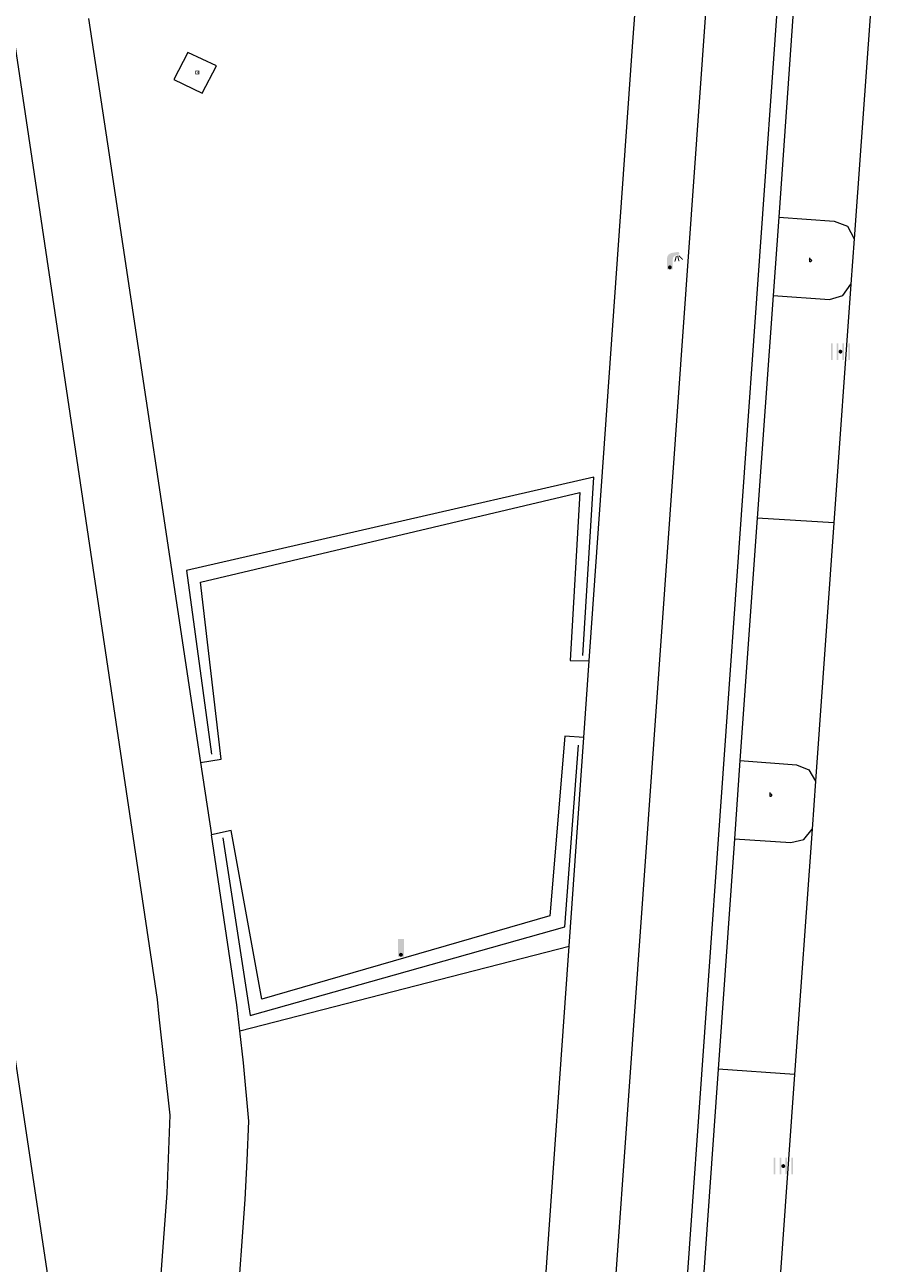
# Model space of a CAD drawing. Header units: metres. Extents: x 197457 to 198138, y 353986 to 354984.
# Tile 107 of 217: x 197996 to 198019, y 354209 to 354241. Entities that reach past the tile are written whole.
import ezdxf

# ---------------------------------------------------------------- set-up
doc = ezdxf.new("R2010")
doc.units = ezdxf.units.M
doc.header["$MEASUREMENT"] = 0
for name, color, linetype, lineweight in [('grens individueel parkeervak', 7, 'Continuous', 0), ('heg geen IMGeo', 7, 'Continuous', 0), ('kant onverhard', 7, 'Continuous', 0), ('kant verharding', 7, 'Continuous', 0), ('vlakafsluiter', 1, 'Continuous', 0), ('weginrichtingselement', 7, 'Continuous', 0)]:
    doc.layers.add(name, color=color, linetype=linetype, lineweight=lineweight)
for name, color, linetype, lineweight, true_color in [('kolk', 7, 'Continuous', 0, 0x104b6e), ('kunstobject', 7, 'Continuous', 0, 0x4a641a), ('lichtmast', 7, 'Continuous', 0, 0x104b6e), ('verkeersbordpaal', 7, 'Continuous', 0, 0x104b6e)]:
    doc.layers.add(name, color=color, linetype=linetype, lineweight=lineweight, true_color=true_color)
doc.styles.add('Style-STANDARD', font='STANDARD.shx')

# ---------------------------------------------------------------- blocks, each defined once
blk = doc.blocks.new('kolk')
at = {"layer": 'kolk', "linetype": 'Continuous', "lineweight": 0, "true_color": 0xbd2877}
for points in [[(-0.489, -0.425), (-0.489, 0), (-0.489, 0.425), (-0.404, 0.425), (-0.404, 0), (-0.404, -0.425)], [(-0.191, -0.425), (-0.191, 0), (-0.191, 0.425), (-0.106, 0.425), (-0.106, 0), (-0.106, -0.425)], [(0.106, -0.425), (0.106, 0), (0.106, 0.425), (0.191, 0.425), (0.191, 0), (0.191, -0.425)], [(0.404, -0.425), (0.404, 0), (0.404, 0.425), (0.489, 0.425), (0.489, 0), (0.489, -0.425)]]:
    blk.add_hatch(color=232, dxfattribs=at).paths.add_polyline_path(points)
at = {"layer": 'kolk', "linetype": 'Continuous', "lineweight": 0, "true_color": 0x681648}
blk.add_hatch(color=219, dxfattribs=at).paths.add_polyline_path([(0.1, 0, 1), (-0.1, 0, 1)])
blk = doc.blocks.new('kunstobject')
at = {"layer": 'kunstobject', "linetype": 'Continuous', "lineweight": 0, "true_color": 0xde7233}
h = blk.add_hatch(color=13, dxfattribs=at)
h.paths.add_polyline_path([(-0.5, -0.5), (-0.5, 0.5), (0.5, 0.5), (0.5, -0.5)])
h.paths.add_polyline_path([(-0.4, -0.4), (-0.4, 0.4), (0.4, 0.4), (0.4, -0.4)], flags=16)
at = {"layer": 'kunstobject', "linetype": 'Continuous', "lineweight": 0, "true_color": 0xde7233, "transparency": 33554534}
h = blk.add_hatch(color=13, dxfattribs=at)
h.paths.add_polyline_path([(-0.4, -0.4), (-0.4, 0.4), (0.4, 0.4), (0.4, -0.4)])
h.paths.add_polyline_path([(-0.3, -0.3), (-0.3, 0.3), (0.3, 0.3), (0.3, -0.3)], flags=16)
at = {"layer": 'kunstobject', "linetype": 'Continuous', "lineweight": 0, "true_color": 0x6a2d14}
blk.add_hatch(color=26, dxfattribs=at).paths.add_polyline_path([(-0.1, 0, 1), (0.1, 0, 1)])
blk = doc.blocks.new('lichtmast')
at = {"layer": 'lichtmast', "linetype": 'Continuous', "lineweight": 0, "true_color": 0xbd2877}
for points in [[(0.15, 0.419, -0.344151), (0.301, 0.613), (0.428, 0.645, 0.960861), (0.398, 0.791), (0.101, 0.742, 0.366629), (-0.15, 0.446), (-0.15, -0.1), (0, -0.1, -0.414214), (-0.1, 0, -1), (0.1, 0, -0.414214), (0, -0.1), (0.15, -0.1)], [(0.351, 0.55, 1), (0.303, 0.564), (0.234, 0.323, 1), (0.283, 0.31)], [(0.424, 0.581, 1), (0.376, 0.569), (0.436, 0.326, 1), (0.485, 0.339)], [(0.489, 0.61, 1), (0.453, 0.575), (0.626, 0.396, 1), (0.662, 0.43)]]:
    blk.add_hatch(color=232, dxfattribs=at).paths.add_polyline_path(points)
at = {"layer": 'lichtmast', "linetype": 'Continuous', "lineweight": 0, "true_color": 0x681648}
blk.add_hatch(color=219, dxfattribs=at).paths.add_polyline_path([(-0.1, 0, 1), (0.1, 0, 1)])
blk = doc.blocks.new('paal')
at = {"layer": 'verkeersbordpaal', "linetype": 'Continuous', "lineweight": 0, "true_color": 0xbd2877}
blk.add_hatch(color=232, dxfattribs=at).paths.add_polyline_path([(0.15, 0.8), (-0.15, 0.8), (-0.15, -0.1), (0, -0.1, -0.414214), (-0.1, 0, -1), (0.1, 0, -0.414214), (0, -0.1), (0.15, -0.1)])
at = {"layer": 'verkeersbordpaal', "linetype": 'Continuous', "lineweight": 0, "true_color": 0x681648}
blk.add_hatch(color=219, dxfattribs=at).paths.add_polyline_path([(-0.1, 0, 1), (0.1, 0, 1)])

msp = doc.modelspace()

# ---------------------------------------------------------------- linework, layer by layer
at = {"layer": 'grens individueel parkeervak', "linetype": 'Continuous', "lineweight": 0}
for p, q in [((198016.042, 354241.642), (198015.62, 354235.668)), ((198018.015, 354241.544), (198017.556, 354235.114)), ((198017.472, 354233.95), (198017.035, 354227.829)), ((198015.477, 354233.665), (198015.069, 354227.947)), ((198015.069, 354227.947), (198014.622, 354221.737)), ((198017.035, 354227.829), (198015.069, 354227.947)), ((198017.035, 354227.829), (198016.562, 354221.205)), ((198016.474, 354219.977), (198016.025, 354213.681)), ((198014.484, 354219.729), (198014.066, 354213.821)), ((198014.066, 354213.821), (198013.652, 354207.958)), ((198016.025, 354213.681), (198014.066, 354213.821)), ((198016.025, 354213.681), (198015.607, 354207.838))]:
    msp.add_line(p, q, dxfattribs=at)
at = {"layer": 'grens individueel parkeervak', "linetype": 'Continuous', "lineweight": 0, "flags": 128}
for points in [[(198015.62, 354235.668), (198017.037, 354235.571), (198017.38, 354235.437), (198017.556, 354235.114)], [(198015.477, 354233.665), (198016.921, 354233.561), (198017.262, 354233.663), (198017.472, 354233.95)], [(198014.622, 354221.737), (198016.071, 354221.621), (198016.388, 354221.498), (198016.562, 354221.205)], [(198014.484, 354219.729), (198015.926, 354219.627), (198016.26, 354219.708), (198016.474, 354219.977)]]:
    msp.add_lwpolyline(points, dxfattribs=at)
at = {"layer": 'heg geen IMGeo', "linetype": 'Continuous', "lineweight": 0, "flags": 128}
for points in [[(198010.593, 354224.428), (198010.875, 354229.001), (198000.429, 354226.61), (198001.066, 354221.896)], [(198001.357, 354219.753), (198002.063, 354215.196), (198010.13, 354217.469), (198010.482, 354222.128)]]:
    msp.add_lwpolyline(points, dxfattribs=at)
at = {"layer": 'kant onverhard', "linetype": 'Continuous', "lineweight": 0, "flags": 128}
for points in [[(198000.787, 354221.683), (198001.321, 354221.766), (198000.79, 354226.305), (198010.518, 354228.607), (198010.265, 354224.3), (198010.757, 354224.292)], [(198010.618, 354222.326), (198010.134, 354222.356), (198009.749, 354217.751), (198002.357, 354215.614), (198001.576, 354219.94), (198001.066, 354219.825)]]:
    msp.add_lwpolyline(points, dxfattribs=at)
at = {"layer": 'kant verharding', "linetype": 'Continuous', "lineweight": 0}
for p, q in [((198012.782, 354201.546), (198017.052, 354261.732)), ((198011.878, 354240.166), (198012.131, 354243.754)), ((197997.918, 354240.768), (197998.402, 354237.549)), ((197995.97, 354240.443), (197996.458, 354237.172)), ((198010.757, 354224.292), (198011.878, 354240.166)), ((197998.402, 354237.549), (198000.787, 354221.683)), ((198015.62, 354235.668), (198015.477, 354233.665)), ((198017.556, 354235.114), (198017.472, 354233.95)), ((198010.618, 354222.326), (198010.757, 354224.292)), ((198010.24, 354216.971), (198010.618, 354222.326)), ((198014.622, 354221.737), (198014.484, 354219.729)), ((198000.787, 354221.683), (198001.066, 354219.825)), ((198016.562, 354221.205), (198016.474, 354219.977)), ((198008.611, 354193.902), (198010.24, 354216.971)), ((197999.062, 354193.954), (197995.943, 354214.753))]:
    msp.add_line(p, q, dxfattribs=at)
at = {"layer": 'kant verharding', "linetype": 'Continuous', "lineweight": 0, "flags": 128}
for points in [[(198006.831, 354132.558), (198007.845, 354157.098), (198008.003, 354160.116), (198018.21, 354303.675), (198018.581, 354310.655)], [(198000.46, 354239.89), (198000.104, 354239.201), (198000.829, 354238.847), (198001.196, 354239.553), (198000.46, 354239.89)], [(197996.458, 354237.172), (197999.672, 354215.604), (197999.721, 354215.163)], [(198001.796, 354214.797), (198001.722, 354215.464), (198001.066, 354219.825)], [(197999.721, 354215.163), (198000, 354212.635), (197999.927, 354210.636), (197999.702, 354207.64), (197999.51, 354204.901), (197999.698, 354202.136), (198000.267, 354199.423), (198001.194, 354196.839), (198001.899, 354194.984), (198002.326, 354193.671)], [(198004.346, 354194.076), (198003.735, 354195.842), (198003.029, 354197.706), (198002.187, 354200.048), (198001.678, 354202.51), (198001.522, 354205.019), (198001.72, 354207.5), (198001.937, 354210.474), (198001.988, 354211.476), (198002.027, 354212.483), (198001.888, 354213.976), (198001.796, 354214.797)]]:
    msp.add_lwpolyline(points, dxfattribs=at)
at = {"layer": 'vlakafsluiter', "linetype": 'Continuous', "lineweight": 0}
msp.add_line((198001.796, 354214.797), (198010.24, 354216.971), dxfattribs=at)

# ---------------------------------------------------------------- block references
at = {"layer": 'kolk', "linetype": 'Continuous', "lineweight": 0, "xscale": 0.5, "yscale": 0.5}
for p in [(198017.201, 354232.221), (198015.736, 354211.332)]:
    msp.add_blockref('kolk', p, dxfattribs=at)
at = {"layer": 'kunstobject', "linetype": 'Continuous', "lineweight": 0, "xscale": 0.1, "yscale": 0.1, "zscale": 0.1}
msp.add_blockref('kunstobject', (198000.706, 354239.382), dxfattribs=at)
at = {"layer": 'lichtmast', "linetype": 'Continuous', "lineweight": 0, "xscale": 0.5, "yscale": 0.5}
msp.add_blockref('lichtmast', (198012.827, 354234.383), dxfattribs=at)
at = {"layer": 'verkeersbordpaal', "linetype": 'Continuous', "lineweight": 0, "xscale": 0.5, "yscale": 0.5}
msp.add_blockref('paal', (198005.929, 354216.752), dxfattribs=at)

# ---------------------------------------------------------------- texts
at = {"layer": 'weginrichtingselement', "style": 'Style-STANDARD'}
for p in [(198016.395, 354234.528), (198015.373, 354220.813)]:
    msp.add_text('b', height=0.1, rotation=359.6691, dxfattribs=at).set_placement(p)

doc.saveas('drawing.dxf')
